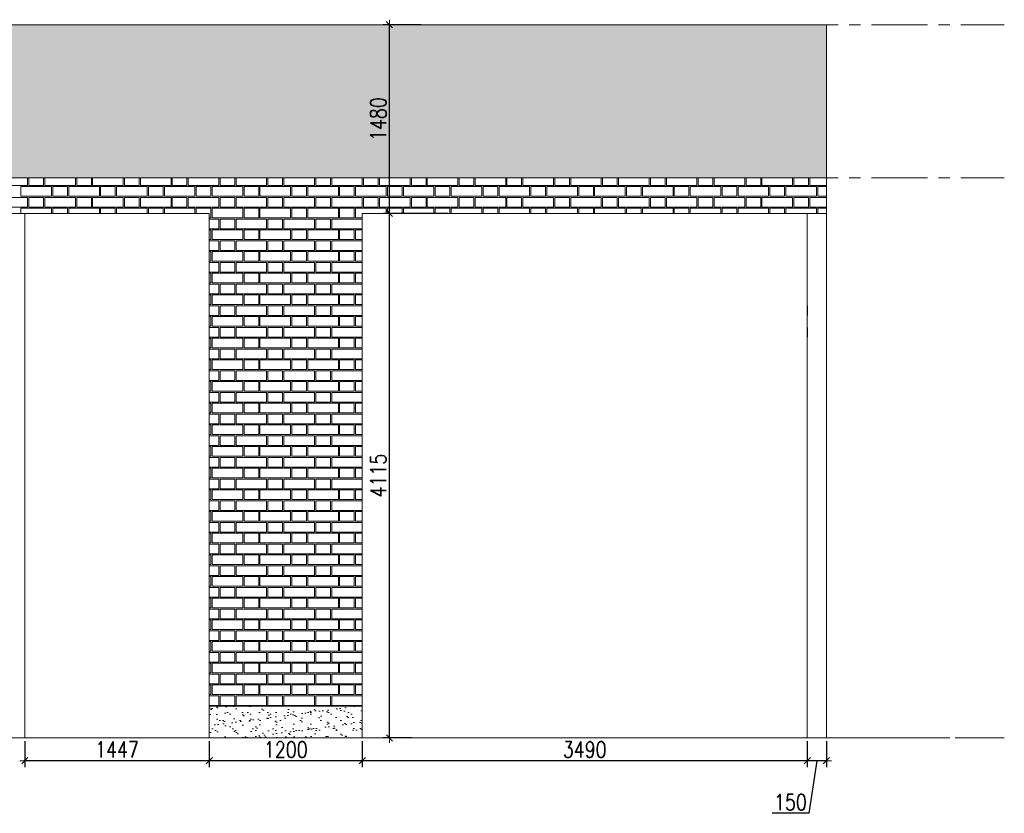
# Model space of a CAD drawing. Header units: millimetres. Extents: x 365044 to 878822, y -384447 to -241456.
# Tile 21 of 65: x 641967 to 649690, y -384447 to -378220. Entities that reach past the tile are written whole.
import ezdxf

# ---------------------------------------------------------------- set-up
doc = ezdxf.new("R2010")
doc.units = ezdxf.units.MM
doc.header["$PDMODE"] = 99
doc.linetypes.add('ACAD_ISO08W100', pattern=[36, 24, -3, 6, -3])
doc.linetypes.add('CENTER', pattern=[2, 1.25, -0.25, 0.25, -0.25])
doc.layers.get('Defpoints').update_dxf_attribs({"color": 250})
for name, color, linetype, lineweight in [('3A-HATCH', 252, 'Continuous', 0), ('4', 4, 'Continuous', 9), ('A-DIM', 7, 'Continuous', 13), ('A-LINE-00', 8, 'ACAD_ISO08W100', 5)]:
    doc.layers.add(name, color=color, linetype=linetype, lineweight=lineweight)
doc.layers.add('A-HATCH', color=9, linetype='Continuous', lineweight=0, true_color=0x808080)
doc.layers.add('CENTER', color=8, linetype='CENTER')
doc.styles.add('L1', font='simplex.shx', dxfattribs={"width": 0.8})
doc.dimstyles.new('copy 1 TO 50', dxfattribs={"dimscale": 50, "dimtxt": 2.5, "dimasz": 0.02, "dimexe": 1, "dimexo": 0.5, "dimgap": 0.5, "dimtad": 1, "dimdec": 0, "dimzin": 0, "dimdsep": 46, "dimtxsty": 'L1', "dimblk": '$0$$0$$1$new block', "dimcen": 0, "dimdle": 1, "dimclrd": 6, "dimclre": 6, "dimclrt": 7, "dimadec": 0, "dimazin": 0, "dimtfac": 2.5, "dimtdec": 0, "dimtix": 1, "dimtmove": 1, "dimatfit": 3, "dimldrblk": 'OPEN30', "dimfxl": 6, "dimtolj": 1, "dimtzin": 0, "dimarcsym": 0})

# ---------------------------------------------------------------- blocks, each defined once
blk = doc.blocks.new('$0$$0$$1$new block')
at = {"color": 3}
for p, q in [((40, 0), (-40, 0)), ((24.7, 24.7), (-24.7, -24.7)), ((0, 40), (0, -40))]:
    blk.add_line(p, q, dxfattribs=at)
blk = doc.blocks.new('*D417')
at = {"layer": 'A-DIM', "color": 6, "linetype": 'Continuous', "lineweight": -2, "transparency": 16777216}
for p, q in [((643454.6, -383880), (643454.6, -384084.4)), ((644654.6, -383880), (644654.6, -384084.4))]:
    blk.add_line(p, q, dxfattribs=at)
at = {"layer": 'A-DIM', "color": 6, "lineweight": -2, "transparency": 16777216}
blk.add_line((644653.6, -384034.4), (643455.6, -384034.4), dxfattribs=at)
at = {"layer": 'Defpoints', "color": 0, "transparency": 16777216}
for p in [(643454.6, -383855), (644654.6, -383855), (643454.6, -384034.4)]:
    blk.add_point(p, dxfattribs=at)
at = {"layer": 'A-DIM', "color": 6, "lineweight": -2, "transparency": 16777216, "rotation": 180}
blk.add_blockref('$0$$0$$1$new block', (643454.6, -384034.4), dxfattribs=at)
at = {"layer": 'A-DIM', "color": 6, "lineweight": -2, "transparency": 16777216}
blk.add_blockref('$0$$0$$1$new block', (644654.6, -384034.4), dxfattribs=at)
at = {"layer": 'A-DIM', "color": 7, "lineweight": -3, "transparency": 16777216, "insert": (644054.6, -383946.9), "char_height": 125, "attachment_point": 5, "style": 'L1'}
blk.add_mtext('\\A1;1200', dxfattribs=at)
blk = doc.blocks.new('_Open30')
at = {"color": 0, "linetype": 'ByBlock', "lineweight": -2}
for p, q in [((-1, 0.3), (0, 0)), ((0, 0), (-1, -0.3)), ((0, 0), (-1, 0))]:
    blk.add_line(p, q, dxfattribs=at)
blk = doc.blocks.new('*D426')
at = {"layer": 'A-DIM', "color": 6, "linetype": 'Continuous', "lineweight": -2, "transparency": 16777216}
for p, q in [((645115.8, -378260), (644817.8, -378260)), ((644961.5, -379740), (644817.8, -379740))]:
    blk.add_line(p, q, dxfattribs=at)
at = {"layer": 'A-DIM', "color": 6, "lineweight": -2, "transparency": 16777216}
blk.add_line((644867.8, -379739), (644867.8, -378261), dxfattribs=at)
at = {"layer": 'Defpoints', "color": 0, "transparency": 16777216}
for p in [(644867.8, -378260), (645140.8, -378260), (644986.5, -379740, 24726.7)]:
    blk.add_point(p, dxfattribs=at)
at = {"layer": 'A-DIM', "color": 6, "lineweight": -2, "transparency": 16777216}
for p, rotation in [((644867.8, -378260), 90), ((644867.8, -379740), 270)]:
    blk.add_blockref('$0$$0$$1$new block', p, dxfattribs=dict(at, rotation=rotation))
at = {"layer": 'A-DIM', "color": 7, "lineweight": -3, "transparency": 16777216, "insert": (644780.3, -379000), "char_height": 125, "attachment_point": 5, "rotation": 90, "style": 'L1'}
blk.add_mtext('\\A1;1480', dxfattribs=at)
blk = doc.blocks.new('*D427')
at = {"layer": 'A-DIM', "color": 6, "linetype": 'Continuous', "lineweight": -2, "transparency": 16777216}
for p, q in [((645325, -379740), (644818, -379740)), ((645043.7, -383855), (644818, -383855))]:
    blk.add_line(p, q, dxfattribs=at)
at = {"layer": 'A-DIM', "color": 6, "lineweight": -2, "transparency": 16777216}
blk.add_line((644868, -383854), (644868, -379741), dxfattribs=at)
at = {"layer": 'Defpoints', "color": 0, "transparency": 16777216}
for p in [(644868, -379740), (645350, -379740), (645068.7, -383855)]:
    blk.add_point(p, dxfattribs=at)
at = {"layer": 'A-DIM', "color": 6, "lineweight": -2, "transparency": 16777216}
for p, rotation in [((644868, -379740), 90), ((644868, -383855), 270)]:
    blk.add_blockref('$0$$0$$1$new block', p, dxfattribs=dict(at, rotation=rotation))
at = {"layer": 'A-DIM', "color": 7, "lineweight": -3, "transparency": 16777216, "insert": (644780.5, -381797.5), "char_height": 125, "attachment_point": 5, "rotation": 90, "style": 'L1'}
blk.add_mtext('\\A1;4115', dxfattribs=at)
blk = doc.blocks.new('*D434')
at = {"layer": 'A-DIM', "color": 6, "linetype": 'Continuous', "lineweight": -2, "transparency": 16777216}
for p, q in [((644654.6, -383880), (644654.6, -384084.4)), ((648144.6, -383880), (648144.6, -384084.4))]:
    blk.add_line(p, q, dxfattribs=at)
at = {"layer": 'A-DIM', "color": 6, "lineweight": -2, "transparency": 16777216}
blk.add_line((648143.6, -384034.4), (644655.6, -384034.4), dxfattribs=at)
at = {"layer": 'Defpoints', "color": 0, "transparency": 16777216}
for p in [(644654.6, -383855), (648144.6, -383855), (644654.6, -384034.4)]:
    blk.add_point(p, dxfattribs=at)
at = {"layer": 'A-DIM', "color": 6, "lineweight": -2, "transparency": 16777216, "rotation": 180}
blk.add_blockref('$0$$0$$1$new block', (644654.6, -384034.4), dxfattribs=at)
at = {"layer": 'A-DIM', "color": 6, "lineweight": -2, "transparency": 16777216}
blk.add_blockref('$0$$0$$1$new block', (648144.6, -384034.4), dxfattribs=at)
at = {"layer": 'A-DIM', "color": 7, "lineweight": -3, "transparency": 16777216, "insert": (646399.6, -383946.9), "char_height": 125, "attachment_point": 5, "style": 'L1'}
blk.add_mtext('\\A1;3490', dxfattribs=at)
blk = doc.blocks.new('*D435')
at = {"layer": 'A-DIM', "color": 6, "linetype": 'Continuous', "lineweight": -2, "transparency": 16777216}
for p, q in [((642007.6, -383880), (642007.6, -384084.4)), ((643454.6, -383880), (643454.6, -384084.4))]:
    blk.add_line(p, q, dxfattribs=at)
at = {"layer": 'A-DIM', "color": 6, "lineweight": -2, "transparency": 16777216}
blk.add_line((643453.6, -384034.4), (642008.6, -384034.4), dxfattribs=at)
at = {"layer": 'Defpoints', "color": 0, "transparency": 16777216}
for p in [(642007.6, -383855), (643454.6, -383855), (642007.6, -384034.4)]:
    blk.add_point(p, dxfattribs=at)
at = {"layer": 'A-DIM', "color": 6, "lineweight": -2, "transparency": 16777216, "rotation": 180}
blk.add_blockref('$0$$0$$1$new block', (642007.6, -384034.4), dxfattribs=at)
at = {"layer": 'A-DIM', "color": 6, "lineweight": -2, "transparency": 16777216}
blk.add_blockref('$0$$0$$1$new block', (643454.6, -384034.4), dxfattribs=at)
at = {"layer": 'A-DIM', "color": 7, "lineweight": -3, "transparency": 16777216, "insert": (642731.1, -383946.9), "char_height": 125, "attachment_point": 5, "style": 'L1'}
blk.add_mtext('\\A1;1447', dxfattribs=at)
blk = doc.blocks.new('*D436')
at = {"layer": 'A-DIM', "color": 6, "linetype": 'Continuous', "lineweight": -2, "transparency": 16777216}
for p, q in [((648144.6, -383880), (648144.6, -384084.4)), ((648294.6, -383880), (648294.6, -384084.4))]:
    blk.add_line(p, q, dxfattribs=at)
at = {"layer": 'A-DIM', "color": 6, "lineweight": -2, "transparency": 16777216}
for p, q in [((648293.6, -384034.4), (648145.6, -384034.4)), ((648219.6, -384034.4), (648156.9, -384446.9)), ((648156.9, -384446.9), (647868.8, -384446.9))]:
    blk.add_line(p, q, dxfattribs=at)
at = {"layer": 'Defpoints', "color": 0, "transparency": 16777216}
for p in [(648144.6, -383855), (648294.6, -383855), (648144.6, -384034.4)]:
    blk.add_point(p, dxfattribs=at)
at = {"layer": 'A-DIM', "color": 6, "lineweight": -2, "transparency": 16777216, "rotation": 180}
blk.add_blockref('$0$$0$$1$new block', (648144.6, -384034.4), dxfattribs=at)
at = {"layer": 'A-DIM', "color": 6, "lineweight": -2, "transparency": 16777216}
blk.add_blockref('$0$$0$$1$new block', (648294.6, -384034.4), dxfattribs=at)
at = {"layer": 'A-DIM', "color": 7, "lineweight": -3, "transparency": 16777216, "insert": (648012.9, -384359.4), "char_height": 125, "attachment_point": 5, "style": 'L1'}
blk.add_mtext('\\A1;150', dxfattribs=at)

msp = doc.modelspace()

# ---------------------------------------------------------------- hatches: boundary and pattern name
h = msp.add_hatch()
h.set_pattern_fill('GRASS', color=82, scale=5)
h.set_pattern_definition([(90, (-374965.555, 370325.62), (-89.802561, 89.802561), [23.8125, -155.792622]), (45, (-374965.56, 370325.62), (-89.802561, 89.802561), [23.8125, -103.1875]), (135, (-374965.56, 370325.62), (-89.802561, -89.802561), [23.8125, -103.1875])])
h.paths.add_polyline_path([(627796.6, -378260), (648294.6, -378260), (648294.6, -379460), (612579.6, -379460), (612579.6, -378860), (627796.6, -378860)])
at = {"layer": '3A-HATCH'}
h = msp.add_hatch(dxfattribs=at)
h.set_pattern_fill('AR-SAND', color=256, scale=2)
h.set_pattern_definition([(37.5, (113732.33, 538.58), (-3.200063, 97.882647), [0, -77.216, 0, -86.36, 0, -82.55]), (7.5, (113732.33, 538.58), (89.904657, 143.36502), [0, -41.656, 0, -69.596, 0, -26.67]), (327.5, (113669.85, 538.58), (158.198474, 0.287437), [0, -25.4, 0, -91.44, 0, -119.38]), (317.5, (113669.85, 538.58), (152.71129, 44.585865), [0, -12.7, 0, -59.944, 0, -68.58])])
h.paths.add_polyline_path([(643454.6, -383605), (644654.6, -383605), (644654.6, -383855), (643454.6, -383855)])

# ---------------------------------------------------------------- linework, layer by layer
at = {"layer": '4', "ltscale": 80}
for p, q in [((627796.6, -378260), (648294.6, -378260)), ((648294.6, -383855), (648294.6, -378260)), ((612579.6, -379460), (648294.6, -379460)), ((628996.6, -379740), (643454.6, -379740)), ((642007.6, -383855), (642007.6, -379740)), ((643454.6, -383855), (643454.6, -379740)), ((644654.6, -379740), (648294.6, -379740)), ((644654.6, -383855), (644654.6, -379740)), ((648144.6, -383855), (648144.6, -379740)), ((643454.6, -383600), (644654.6, -383600)), ((643454.6, -383605), (644654.6, -383605)), ((627796.6, -383855), (648294.6, -383855))]:
    msp.add_line(p, q, dxfattribs=at)
at = {"layer": 'A-HATCH'}
for points in [[(642029.6, -379460), (642029.6, -379520), (641789.6, -379520), (641789.6, -379460)], [(642154.6, -379460), (642154.6, -379520), (642039.6, -379520), (642039.6, -379460)], [(642404.6, -379460), (642404.6, -379520), (642164.6, -379520), (642164.6, -379460)], [(642529.6, -379460), (642529.6, -379520), (642414.6, -379520), (642414.6, -379460)], [(642779.6, -379460), (642779.6, -379520), (642539.6, -379520), (642539.6, -379460)], [(642904.6, -379460), (642904.6, -379520), (642789.6, -379520), (642789.6, -379460)], [(643154.6, -379460), (643154.6, -379520), (642914.6, -379520), (642914.6, -379460)], [(643279.6, -379460), (643279.6, -379520), (643164.6, -379520), (643164.6, -379460)], [(643529.6, -379460), (643529.6, -379520), (643289.6, -379520), (643289.6, -379460)], [(643654.6, -379460), (643654.6, -379520), (643539.6, -379520), (643539.6, -379460)], [(643904.6, -379460), (643904.6, -379520), (643664.6, -379520), (643664.6, -379460)], [(644029.6, -379460), (644029.6, -379520), (643914.6, -379520), (643914.6, -379460)], [(644279.6, -379460), (644279.6, -379520), (644039.6, -379520), (644039.6, -379460)], [(644404.6, -379460), (644404.6, -379520), (644289.6, -379520), (644289.6, -379460)], [(644654.6, -379460), (644654.6, -379520), (644414.6, -379520), (644414.6, -379460)], [(644779.6, -379460), (644779.6, -379520), (644664.6, -379520), (644664.6, -379460)], [(645029.6, -379460), (645029.6, -379520), (644789.6, -379520), (644789.6, -379460)], [(645154.6, -379460), (645154.6, -379520), (645039.6, -379520), (645039.6, -379460)], [(645404.6, -379460), (645404.6, -379520), (645164.6, -379520), (645164.6, -379460)], [(645529.6, -379460), (645529.6, -379520), (645414.6, -379520), (645414.6, -379460)], [(645779.6, -379460), (645779.6, -379520), (645539.6, -379520), (645539.6, -379460)], [(645904.6, -379460), (645904.6, -379520), (645789.6, -379520), (645789.6, -379460)], [(646154.6, -379460), (646154.6, -379520), (645914.6, -379520), (645914.6, -379460)], [(646279.6, -379460), (646279.6, -379520), (646164.6, -379520), (646164.6, -379460)], [(646529.6, -379460), (646529.6, -379520), (646289.6, -379520), (646289.6, -379460)], [(646654.6, -379460), (646654.6, -379520), (646539.6, -379520), (646539.6, -379460)], [(646904.6, -379460), (646904.6, -379520), (646664.6, -379520), (646664.6, -379460)], [(647029.6, -379460), (647029.6, -379520), (646914.6, -379520), (646914.6, -379460)], [(647279.6, -379460), (647279.6, -379520), (647039.6, -379520), (647039.6, -379460)], [(647404.6, -379460), (647404.6, -379520), (647289.6, -379520), (647289.6, -379460)], [(647654.6, -379460), (647654.6, -379520), (647414.6, -379520), (647414.6, -379460)], [(647779.6, -379460), (647779.6, -379520), (647664.6, -379520), (647664.6, -379460)], [(648029.6, -379460), (648029.6, -379520), (647789.6, -379520), (647789.6, -379460)], [(648154.6, -379460), (648154.6, -379520), (648039.6, -379520), (648039.6, -379460)], [(648294.6, -379520), (648164.6, -379520), (648164.6, -379460)], [(648294.6, -379605), (648227.1, -379605), (648227.1, -379530), (648294.6, -379530)], [(648294.6, -379690), (648164.6, -379690), (648164.6, -379615), (648294.6, -379615)], [(641977.1, -379740), (641977.1, -379700), (642217.1, -379700), (642217.1, -379740)], [(642227.1, -379740), (642227.1, -379700), (642342.1, -379700), (642342.1, -379740)], [(642352.1, -379740), (642352.1, -379700), (642592.1, -379700), (642592.1, -379740)], [(642602.1, -379740), (642602.1, -379700), (642717.1, -379700), (642717.1, -379740)], [(642727.1, -379740), (642727.1, -379700), (642967.1, -379700), (642967.1, -379740)], [(642977.1, -379740), (642977.1, -379700), (643092.1, -379700), (643092.1, -379740)], [(643102.1, -379740), (643102.1, -379700), (643342.1, -379700), (643342.1, -379740)], [(643352.1, -379740), (643352.1, -379700), (643467.1, -379700), (643467.1, -379775), (643454.6, -379775)], [(644654.6, -379775), (644602.1, -379775), (644602.1, -379700), (644842.1, -379700), (644842.1, -379740)], [(644852.1, -379740), (644852.1, -379700), (644967.1, -379700), (644967.1, -379740)], [(644977.1, -379740), (644977.1, -379700), (645217.1, -379700), (645217.1, -379740)], [(645227.1, -379740), (645227.1, -379700), (645342.1, -379700), (645342.1, -379740)], [(645352.1, -379740), (645352.1, -379700), (645592.1, -379700), (645592.1, -379740)], [(645602.1, -379740), (645602.1, -379700), (645717.1, -379700), (645717.1, -379740)], [(645727.1, -379740), (645727.1, -379700), (645967.1, -379700), (645967.1, -379740)], [(645977.1, -379740), (645977.1, -379700), (646092.1, -379700), (646092.1, -379740)], [(646102.1, -379740), (646102.1, -379700), (646342.1, -379700), (646342.1, -379740)], [(646352.1, -379740), (646352.1, -379700), (646467.1, -379700), (646467.1, -379740)], [(646477.1, -379740), (646477.1, -379700), (646717.1, -379700), (646717.1, -379740)], [(646727.1, -379740), (646727.1, -379700), (646842.1, -379700), (646842.1, -379740)], [(646852.1, -379740), (646852.1, -379700), (647092.1, -379700), (647092.1, -379740)], [(647102.1, -379740), (647102.1, -379700), (647217.1, -379700), (647217.1, -379740)], [(647227.1, -379740), (647227.1, -379700), (647467.1, -379700), (647467.1, -379740)], [(647477.1, -379740), (647477.1, -379700), (647592.1, -379700), (647592.1, -379740)], [(647602.1, -379740), (647602.1, -379700), (647842.1, -379700), (647842.1, -379740)], [(647852.1, -379740), (647852.1, -379700), (647967.1, -379700), (647967.1, -379740)], [(647977.1, -379740), (647977.1, -379700), (648217.1, -379700), (648217.1, -379740)], [(648227.1, -379740), (648227.1, -379700), (648294.6, -379700)], [(643454.6, -379785), (643529.6, -379785), (643529.6, -379860), (643454.6, -379860)], [(643454.6, -379870), (643467.1, -379870), (643467.1, -379945), (643454.6, -379945)], [(644654.6, -379945), (644602.1, -379945), (644602.1, -379870), (644654.6, -379870)], [(643454.6, -379955), (643529.6, -379955), (643529.6, -380030), (643454.6, -380030)], [(643454.6, -380040), (643467.1, -380040), (643467.1, -380115), (643454.6, -380115)], [(644654.6, -380115), (644602.1, -380115), (644602.1, -380040), (644654.6, -380040)], [(643454.6, -380125), (643529.6, -380125), (643529.6, -380200), (643454.6, -380200)], [(643454.6, -380210), (643467.1, -380210), (643467.1, -380285), (643454.6, -380285)], [(644654.6, -380285), (644602.1, -380285), (644602.1, -380210), (644654.6, -380210)], [(643454.6, -380295), (643529.6, -380295), (643529.6, -380370), (643454.6, -380370)], [(643454.6, -380380), (643467.1, -380380), (643467.1, -380455), (643454.6, -380455)], [(644654.6, -380455), (644602.1, -380455), (644602.1, -380380), (644654.6, -380380)], [(643454.6, -380465), (643529.6, -380465), (643529.6, -380540), (643454.6, -380540)], [(648144.6, -380465), (648145.5, -380465), (648145.5, -380540), (648144.6, -380540)], [(648144.6, -380465), (648145.5, -380465), (648145.5, -380540), (648144.6, -380540)], [(643454.6, -380550), (643467.1, -380550), (643467.1, -380625), (643454.6, -380625)], [(644654.6, -380625), (644602.1, -380625), (644602.1, -380550), (644654.6, -380550)], [(643454.6, -380635), (643529.6, -380635), (643529.6, -380710), (643454.6, -380710)], [(648144.6, -380635), (648145.5, -380635), (648145.5, -380710), (648144.6, -380710)], [(643454.6, -380720), (643467.1, -380720), (643467.1, -380795), (643454.6, -380795)], [(644654.6, -380795), (644602.1, -380795), (644602.1, -380720), (644654.6, -380720)], [(643454.6, -380805), (643529.6, -380805), (643529.6, -380880), (643454.6, -380880)], [(643454.6, -380890), (643467.1, -380890), (643467.1, -380965), (643454.6, -380965)], [(644654.6, -380965), (644602.1, -380965), (644602.1, -380890), (644654.6, -380890)], [(643454.6, -380975), (643529.6, -380975), (643529.6, -381050), (643454.6, -381050)], [(643454.6, -381060), (643467.1, -381060), (643467.1, -381135), (643454.6, -381135)], [(644654.6, -381135), (644602.1, -381135), (644602.1, -381060), (644654.6, -381060)], [(643454.6, -381145), (643529.6, -381145), (643529.6, -381220), (643454.6, -381220)], [(643454.6, -381230), (643467.1, -381230), (643467.1, -381305), (643454.6, -381305)], [(644654.6, -381305), (644602.1, -381305), (644602.1, -381230), (644654.6, -381230)], [(643454.6, -381315), (643529.6, -381315), (643529.6, -381390), (643454.6, -381390)], [(643454.6, -381400), (643467.1, -381400), (643467.1, -381475), (643454.6, -381475)], [(644654.6, -381475), (644602.1, -381475), (644602.1, -381400), (644654.6, -381400)], [(643454.6, -381485), (643529.6, -381485), (643529.6, -381560), (643454.6, -381560)], [(643454.6, -381570), (643467.1, -381570), (643467.1, -381645), (643454.6, -381645)], [(644654.6, -381645), (644602.1, -381645), (644602.1, -381570), (644654.6, -381570)], [(643454.6, -381655), (643529.6, -381655), (643529.6, -381730), (643454.6, -381730)], [(643454.6, -381740), (643467.1, -381740), (643467.1, -381815), (643454.6, -381815)], [(644654.6, -381815), (644602.1, -381815), (644602.1, -381740), (644654.6, -381740)], [(643454.6, -381825), (643529.6, -381825), (643529.6, -381900), (643454.6, -381900)], [(643454.6, -381910), (643467.1, -381910), (643467.1, -381985), (643454.6, -381985)], [(644654.6, -381985), (644602.1, -381985), (644602.1, -381910), (644654.6, -381910)], [(643454.6, -381995), (643529.6, -381995), (643529.6, -382070), (643454.6, -382070)], [(643454.6, -382080), (643467.1, -382080), (643467.1, -382155), (643454.6, -382155)], [(644654.6, -382155), (644602.1, -382155), (644602.1, -382080), (644654.6, -382080)], [(643454.6, -382165), (643529.6, -382165), (643529.6, -382240), (643454.6, -382240)], [(643454.6, -382250), (643467.1, -382250), (643467.1, -382325), (643454.6, -382325)], [(644654.6, -382325), (644602.1, -382325), (644602.1, -382250), (644654.6, -382250)], [(643454.6, -382335), (643529.6, -382335), (643529.6, -382410), (643454.6, -382410)], [(643454.6, -382420), (643467.1, -382420), (643467.1, -382495), (643454.6, -382495)], [(644654.6, -382495), (644602.1, -382495), (644602.1, -382420), (644654.6, -382420)], [(643454.6, -382505), (643529.6, -382505), (643529.6, -382580), (643454.6, -382580)], [(643454.6, -382590), (643467.1, -382590), (643467.1, -382665), (643454.6, -382665)], [(644654.6, -382665), (644602.1, -382665), (644602.1, -382590), (644654.6, -382590)], [(643454.6, -382675), (643529.6, -382675), (643529.6, -382750), (643454.6, -382750)], [(643454.6, -382760), (643467.1, -382760), (643467.1, -382835), (643454.6, -382835)], [(644654.6, -382835), (644602.1, -382835), (644602.1, -382760), (644654.6, -382760)], [(643454.6, -382845), (643529.6, -382845), (643529.6, -382920), (643454.6, -382920)], [(643454.6, -382930), (643467.1, -382930), (643467.1, -383005), (643454.6, -383005)], [(644654.6, -383005), (644602.1, -383005), (644602.1, -382930), (644654.6, -382930)], [(643454.6, -383015), (643529.6, -383015), (643529.6, -383090), (643454.6, -383090)], [(643454.6, -383100), (643467.1, -383100), (643467.1, -383175), (643454.6, -383175)], [(644654.6, -383175), (644602.1, -383175), (644602.1, -383100), (644654.6, -383100)], [(643454.6, -383185), (643529.6, -383185), (643529.6, -383260), (643454.6, -383260)], [(643454.6, -383270), (643467.1, -383270), (643467.1, -383345), (643454.6, -383345)], [(644654.6, -383345), (644602.1, -383345), (644602.1, -383270), (644654.6, -383270)], [(643454.6, -383355), (643529.6, -383355), (643529.6, -383430), (643454.6, -383430)], [(643454.6, -383440), (643467.1, -383440), (643467.1, -383515), (643454.6, -383515)], [(644654.6, -383515), (644602.1, -383515), (644602.1, -383440), (644654.6, -383440)], [(643454.6, -383525), (643529.6, -383525), (643529.6, -383600), (643454.6, -383600)]]:
    msp.add_lwpolyline(points, dxfattribs=at)
for points in [[(641977.1, -379530), (642217.1, -379530), (642217.1, -379605), (641977.1, -379605)], [(642227.1, -379530), (642342.1, -379530), (642342.1, -379605), (642227.1, -379605)], [(642352.1, -379530), (642592.1, -379530), (642592.1, -379605), (642352.1, -379605)], [(642602.1, -379530), (642717.1, -379530), (642717.1, -379605), (642602.1, -379605)], [(642727.1, -379530), (642967.1, -379530), (642967.1, -379605), (642727.1, -379605)], [(642977.1, -379530), (643092.1, -379530), (643092.1, -379605), (642977.1, -379605)], [(643102.1, -379530), (643342.1, -379530), (643342.1, -379605), (643102.1, -379605)], [(643352.1, -379530), (643467.1, -379530), (643467.1, -379605), (643352.1, -379605)], [(643477.1, -379530), (643717.1, -379530), (643717.1, -379605), (643477.1, -379605)], [(643727.1, -379530), (643842.1, -379530), (643842.1, -379605), (643727.1, -379605)], [(643852.1, -379530), (644092.1, -379530), (644092.1, -379605), (643852.1, -379605)], [(644102.1, -379530), (644217.1, -379530), (644217.1, -379605), (644102.1, -379605)], [(644227.1, -379530), (644467.1, -379530), (644467.1, -379605), (644227.1, -379605)], [(644477.1, -379530), (644592.1, -379530), (644592.1, -379605), (644477.1, -379605)], [(644602.1, -379530), (644842.1, -379530), (644842.1, -379605), (644602.1, -379605)], [(644852.1, -379530), (644967.1, -379530), (644967.1, -379605), (644852.1, -379605)], [(644977.1, -379530), (645217.1, -379530), (645217.1, -379605), (644977.1, -379605)], [(645227.1, -379530), (645342.1, -379530), (645342.1, -379605), (645227.1, -379605)], [(645352.1, -379530), (645592.1, -379530), (645592.1, -379605), (645352.1, -379605)], [(645602.1, -379530), (645717.1, -379530), (645717.1, -379605), (645602.1, -379605)], [(645727.1, -379530), (645967.1, -379530), (645967.1, -379605), (645727.1, -379605)], [(645977.1, -379530), (646092.1, -379530), (646092.1, -379605), (645977.1, -379605)], [(646102.1, -379530), (646342.1, -379530), (646342.1, -379605), (646102.1, -379605)], [(646352.1, -379530), (646467.1, -379530), (646467.1, -379605), (646352.1, -379605)], [(646477.1, -379530), (646717.1, -379530), (646717.1, -379605), (646477.1, -379605)], [(646727.1, -379530), (646842.1, -379530), (646842.1, -379605), (646727.1, -379605)], [(646852.1, -379530), (647092.1, -379530), (647092.1, -379605), (646852.1, -379605)], [(647102.1, -379530), (647217.1, -379530), (647217.1, -379605), (647102.1, -379605)], [(647227.1, -379530), (647467.1, -379530), (647467.1, -379605), (647227.1, -379605)], [(647477.1, -379530), (647592.1, -379530), (647592.1, -379605), (647477.1, -379605)], [(647602.1, -379530), (647842.1, -379530), (647842.1, -379605), (647602.1, -379605)], [(647852.1, -379530), (647967.1, -379530), (647967.1, -379605), (647852.1, -379605)], [(647977.1, -379530), (648217.1, -379530), (648217.1, -379605), (647977.1, -379605)], [(641789.6, -379615), (642029.6, -379615), (642029.6, -379690), (641789.6, -379690)], [(642039.6, -379615), (642154.6, -379615), (642154.6, -379690), (642039.6, -379690)], [(642164.6, -379615), (642404.6, -379615), (642404.6, -379690), (642164.6, -379690)], [(642414.6, -379615), (642529.6, -379615), (642529.6, -379690), (642414.6, -379690)], [(642539.6, -379615), (642779.6, -379615), (642779.6, -379690), (642539.6, -379690)], [(642789.6, -379615), (642904.6, -379615), (642904.6, -379690), (642789.6, -379690)], [(642914.6, -379615), (643154.6, -379615), (643154.6, -379690), (642914.6, -379690)], [(643164.6, -379615), (643279.6, -379615), (643279.6, -379690), (643164.6, -379690)], [(643289.6, -379615), (643529.6, -379615), (643529.6, -379690), (643289.6, -379690)], [(643539.6, -379615), (643654.6, -379615), (643654.6, -379690), (643539.6, -379690)], [(643664.6, -379615), (643904.6, -379615), (643904.6, -379690), (643664.6, -379690)], [(643914.6, -379615), (644029.6, -379615), (644029.6, -379690), (643914.6, -379690)], [(644039.6, -379615), (644279.6, -379615), (644279.6, -379690), (644039.6, -379690)], [(644289.6, -379615), (644404.6, -379615), (644404.6, -379690), (644289.6, -379690)], [(644414.6, -379615), (644654.6, -379615), (644654.6, -379690), (644414.6, -379690)], [(644664.6, -379615), (644779.6, -379615), (644779.6, -379690), (644664.6, -379690)], [(644789.6, -379615), (645029.6, -379615), (645029.6, -379690), (644789.6, -379690)], [(645039.6, -379615), (645154.6, -379615), (645154.6, -379690), (645039.6, -379690)], [(645164.6, -379615), (645404.6, -379615), (645404.6, -379690), (645164.6, -379690)], [(645414.6, -379615), (645529.6, -379615), (645529.6, -379690), (645414.6, -379690)], [(645539.6, -379615), (645779.6, -379615), (645779.6, -379690), (645539.6, -379690)], [(645789.6, -379615), (645904.6, -379615), (645904.6, -379690), (645789.6, -379690)], [(645914.6, -379615), (646154.6, -379615), (646154.6, -379690), (645914.6, -379690)], [(646164.6, -379615), (646279.6, -379615), (646279.6, -379690), (646164.6, -379690)], [(646289.6, -379615), (646529.6, -379615), (646529.6, -379690), (646289.6, -379690)], [(646539.6, -379615), (646654.6, -379615), (646654.6, -379690), (646539.6, -379690)], [(646664.6, -379615), (646904.6, -379615), (646904.6, -379690), (646664.6, -379690)], [(646914.6, -379615), (647029.6, -379615), (647029.6, -379690), (646914.6, -379690)], [(647039.6, -379615), (647279.6, -379615), (647279.6, -379690), (647039.6, -379690)], [(647289.6, -379615), (647404.6, -379615), (647404.6, -379690), (647289.6, -379690)], [(647414.6, -379615), (647654.6, -379615), (647654.6, -379690), (647414.6, -379690)], [(647664.6, -379615), (647779.6, -379615), (647779.6, -379690), (647664.6, -379690)], [(647789.6, -379615), (648029.6, -379615), (648029.6, -379690), (647789.6, -379690)], [(648039.6, -379615), (648154.6, -379615), (648154.6, -379690), (648039.6, -379690)], [(643477.1, -379700), (643717.1, -379700), (643717.1, -379775), (643477.1, -379775)], [(643727.1, -379700), (643842.1, -379700), (643842.1, -379775), (643727.1, -379775)], [(643852.1, -379700), (644092.1, -379700), (644092.1, -379775), (643852.1, -379775)], [(644102.1, -379700), (644217.1, -379700), (644217.1, -379775), (644102.1, -379775)], [(644227.1, -379700), (644467.1, -379700), (644467.1, -379775), (644227.1, -379775)], [(644477.1, -379700), (644592.1, -379700), (644592.1, -379775), (644477.1, -379775)], [(643539.6, -379785), (643654.6, -379785), (643654.6, -379860), (643539.6, -379860)], [(643664.6, -379785), (643904.6, -379785), (643904.6, -379860), (643664.6, -379860)], [(643914.6, -379785), (644029.6, -379785), (644029.6, -379860), (643914.6, -379860)], [(644039.6, -379785), (644279.6, -379785), (644279.6, -379860), (644039.6, -379860)], [(644289.6, -379785), (644404.6, -379785), (644404.6, -379860), (644289.6, -379860)], [(644414.6, -379785), (644654.6, -379785), (644654.6, -379860), (644414.6, -379860)], [(643477.1, -379870), (643717.1, -379870), (643717.1, -379945), (643477.1, -379945)], [(643727.1, -379870), (643842.1, -379870), (643842.1, -379945), (643727.1, -379945)], [(643852.1, -379870), (644092.1, -379870), (644092.1, -379945), (643852.1, -379945)], [(644102.1, -379870), (644217.1, -379870), (644217.1, -379945), (644102.1, -379945)], [(644227.1, -379870), (644467.1, -379870), (644467.1, -379945), (644227.1, -379945)], [(644477.1, -379870), (644592.1, -379870), (644592.1, -379945), (644477.1, -379945)], [(643539.6, -379955), (643654.6, -379955), (643654.6, -380030), (643539.6, -380030)], [(643664.6, -379955), (643904.6, -379955), (643904.6, -380030), (643664.6, -380030)], [(643914.6, -379955), (644029.6, -379955), (644029.6, -380030), (643914.6, -380030)], [(644039.6, -379955), (644279.6, -379955), (644279.6, -380030), (644039.6, -380030)], [(644289.6, -379955), (644404.6, -379955), (644404.6, -380030), (644289.6, -380030)], [(644414.6, -379955), (644654.6, -379955), (644654.6, -380030), (644414.6, -380030)], [(643477.1, -380040), (643717.1, -380040), (643717.1, -380115), (643477.1, -380115)], [(643727.1, -380040), (643842.1, -380040), (643842.1, -380115), (643727.1, -380115)], [(643852.1, -380040), (644092.1, -380040), (644092.1, -380115), (643852.1, -380115)], [(644102.1, -380040), (644217.1, -380040), (644217.1, -380115), (644102.1, -380115)], [(644227.1, -380040), (644467.1, -380040), (644467.1, -380115), (644227.1, -380115)], [(644477.1, -380040), (644592.1, -380040), (644592.1, -380115), (644477.1, -380115)], [(643539.6, -380125), (643654.6, -380125), (643654.6, -380200), (643539.6, -380200)], [(643664.6, -380125), (643904.6, -380125), (643904.6, -380200), (643664.6, -380200)], [(643914.6, -380125), (644029.6, -380125), (644029.6, -380200), (643914.6, -380200)], [(644039.6, -380125), (644279.6, -380125), (644279.6, -380200), (644039.6, -380200)], [(644289.6, -380125), (644404.6, -380125), (644404.6, -380200), (644289.6, -380200)], [(644414.6, -380125), (644654.6, -380125), (644654.6, -380200), (644414.6, -380200)], [(643477.1, -380210), (643717.1, -380210), (643717.1, -380285), (643477.1, -380285)], [(643727.1, -380210), (643842.1, -380210), (643842.1, -380285), (643727.1, -380285)], [(643852.1, -380210), (644092.1, -380210), (644092.1, -380285), (643852.1, -380285)], [(644102.1, -380210), (644217.1, -380210), (644217.1, -380285), (644102.1, -380285)], [(644227.1, -380210), (644467.1, -380210), (644467.1, -380285), (644227.1, -380285)], [(644477.1, -380210), (644592.1, -380210), (644592.1, -380285), (644477.1, -380285)], [(643539.6, -380295), (643654.6, -380295), (643654.6, -380370), (643539.6, -380370)], [(643664.6, -380295), (643904.6, -380295), (643904.6, -380370), (643664.6, -380370)], [(643914.6, -380295), (644029.6, -380295), (644029.6, -380370), (643914.6, -380370)], [(644039.6, -380295), (644279.6, -380295), (644279.6, -380370), (644039.6, -380370)], [(644289.6, -380295), (644404.6, -380295), (644404.6, -380370), (644289.6, -380370)], [(644414.6, -380295), (644654.6, -380295), (644654.6, -380370), (644414.6, -380370)], [(643477.1, -380380), (643717.1, -380380), (643717.1, -380455), (643477.1, -380455)], [(643727.1, -380380), (643842.1, -380380), (643842.1, -380455), (643727.1, -380455)], [(643852.1, -380380), (644092.1, -380380), (644092.1, -380455), (643852.1, -380455)], [(644102.1, -380380), (644217.1, -380380), (644217.1, -380455), (644102.1, -380455)], [(644227.1, -380380), (644467.1, -380380), (644467.1, -380455), (644227.1, -380455)], [(644477.1, -380380), (644592.1, -380380), (644592.1, -380455), (644477.1, -380455)], [(643539.6, -380465), (643654.6, -380465), (643654.6, -380540), (643539.6, -380540)], [(643664.6, -380465), (643904.6, -380465), (643904.6, -380540), (643664.6, -380540)], [(643914.6, -380465), (644029.6, -380465), (644029.6, -380540), (643914.6, -380540)], [(644039.6, -380465), (644279.6, -380465), (644279.6, -380540), (644039.6, -380540)], [(644289.6, -380465), (644404.6, -380465), (644404.6, -380540), (644289.6, -380540)], [(644414.6, -380465), (644654.6, -380465), (644654.6, -380540), (644414.6, -380540)], [(643477.1, -380550), (643717.1, -380550), (643717.1, -380625), (643477.1, -380625)], [(643727.1, -380550), (643842.1, -380550), (643842.1, -380625), (643727.1, -380625)], [(643852.1, -380550), (644092.1, -380550), (644092.1, -380625), (643852.1, -380625)], [(644102.1, -380550), (644217.1, -380550), (644217.1, -380625), (644102.1, -380625)], [(644227.1, -380550), (644467.1, -380550), (644467.1, -380625), (644227.1, -380625)], [(644477.1, -380550), (644592.1, -380550), (644592.1, -380625), (644477.1, -380625)], [(643539.6, -380635), (643654.6, -380635), (643654.6, -380710), (643539.6, -380710)], [(643664.6, -380635), (643904.6, -380635), (643904.6, -380710), (643664.6, -380710)], [(643914.6, -380635), (644029.6, -380635), (644029.6, -380710), (643914.6, -380710)], [(644039.6, -380635), (644279.6, -380635), (644279.6, -380710), (644039.6, -380710)], [(644289.6, -380635), (644404.6, -380635), (644404.6, -380710), (644289.6, -380710)], [(644414.6, -380635), (644654.6, -380635), (644654.6, -380710), (644414.6, -380710)], [(643477.1, -380720), (643717.1, -380720), (643717.1, -380795), (643477.1, -380795)], [(643727.1, -380720), (643842.1, -380720), (643842.1, -380795), (643727.1, -380795)], [(643852.1, -380720), (644092.1, -380720), (644092.1, -380795), (643852.1, -380795)], [(644102.1, -380720), (644217.1, -380720), (644217.1, -380795), (644102.1, -380795)], [(644227.1, -380720), (644467.1, -380720), (644467.1, -380795), (644227.1, -380795)], [(644477.1, -380720), (644592.1, -380720), (644592.1, -380795), (644477.1, -380795)], [(643539.6, -380805), (643654.6, -380805), (643654.6, -380880), (643539.6, -380880)], [(643664.6, -380805), (643904.6, -380805), (643904.6, -380880), (643664.6, -380880)], [(643914.6, -380805), (644029.6, -380805), (644029.6, -380880), (643914.6, -380880)], [(644039.6, -380805), (644279.6, -380805), (644279.6, -380880), (644039.6, -380880)], [(644289.6, -380805), (644404.6, -380805), (644404.6, -380880), (644289.6, -380880)], [(644414.6, -380805), (644654.6, -380805), (644654.6, -380880), (644414.6, -380880)], [(643477.1, -380890), (643717.1, -380890), (643717.1, -380965), (643477.1, -380965)], [(643727.1, -380890), (643842.1, -380890), (643842.1, -380965), (643727.1, -380965)], [(643852.1, -380890), (644092.1, -380890), (644092.1, -380965), (643852.1, -380965)], [(644102.1, -380890), (644217.1, -380890), (644217.1, -380965), (644102.1, -380965)], [(644227.1, -380890), (644467.1, -380890), (644467.1, -380965), (644227.1, -380965)], [(644477.1, -380890), (644592.1, -380890), (644592.1, -380965), (644477.1, -380965)], [(643539.6, -380975), (643654.6, -380975), (643654.6, -381050), (643539.6, -381050)], [(643664.6, -380975), (643904.6, -380975), (643904.6, -381050), (643664.6, -381050)], [(643914.6, -380975), (644029.6, -380975), (644029.6, -381050), (643914.6, -381050)], [(644039.6, -380975), (644279.6, -380975), (644279.6, -381050), (644039.6, -381050)], [(644289.6, -380975), (644404.6, -380975), (644404.6, -381050), (644289.6, -381050)], [(644414.6, -380975), (644654.6, -380975), (644654.6, -381050), (644414.6, -381050)], [(643477.1, -381060), (643717.1, -381060), (643717.1, -381135), (643477.1, -381135)], [(643727.1, -381060), (643842.1, -381060), (643842.1, -381135), (643727.1, -381135)], [(643852.1, -381060), (644092.1, -381060), (644092.1, -381135), (643852.1, -381135)], [(644102.1, -381060), (644217.1, -381060), (644217.1, -381135), (644102.1, -381135)], [(644227.1, -381060), (644467.1, -381060), (644467.1, -381135), (644227.1, -381135)], [(644477.1, -381060), (644592.1, -381060), (644592.1, -381135), (644477.1, -381135)], [(643539.6, -381145), (643654.6, -381145), (643654.6, -381220), (643539.6, -381220)], [(643664.6, -381145), (643904.6, -381145), (643904.6, -381220), (643664.6, -381220)], [(643914.6, -381145), (644029.6, -381145), (644029.6, -381220), (643914.6, -381220)], [(644039.6, -381145), (644279.6, -381145), (644279.6, -381220), (644039.6, -381220)], [(644289.6, -381145), (644404.6, -381145), (644404.6, -381220), (644289.6, -381220)], [(644414.6, -381145), (644654.6, -381145), (644654.6, -381220), (644414.6, -381220)], [(643477.1, -381230), (643717.1, -381230), (643717.1, -381305), (643477.1, -381305)], [(643727.1, -381230), (643842.1, -381230), (643842.1, -381305), (643727.1, -381305)], [(643852.1, -381230), (644092.1, -381230), (644092.1, -381305), (643852.1, -381305)], [(644102.1, -381230), (644217.1, -381230), (644217.1, -381305), (644102.1, -381305)], [(644227.1, -381230), (644467.1, -381230), (644467.1, -381305), (644227.1, -381305)], [(644477.1, -381230), (644592.1, -381230), (644592.1, -381305), (644477.1, -381305)], [(643539.6, -381315), (643654.6, -381315), (643654.6, -381390), (643539.6, -381390)], [(643664.6, -381315), (643904.6, -381315), (643904.6, -381390), (643664.6, -381390)], [(643914.6, -381315), (644029.6, -381315), (644029.6, -381390), (643914.6, -381390)], [(644039.6, -381315), (644279.6, -381315), (644279.6, -381390), (644039.6, -381390)], [(644289.6, -381315), (644404.6, -381315), (644404.6, -381390), (644289.6, -381390)], [(644414.6, -381315), (644654.6, -381315), (644654.6, -381390), (644414.6, -381390)], [(643477.1, -381400), (643717.1, -381400), (643717.1, -381475), (643477.1, -381475)], [(643727.1, -381400), (643842.1, -381400), (643842.1, -381475), (643727.1, -381475)], [(643852.1, -381400), (644092.1, -381400), (644092.1, -381475), (643852.1, -381475)], [(644102.1, -381400), (644217.1, -381400), (644217.1, -381475), (644102.1, -381475)], [(644227.1, -381400), (644467.1, -381400), (644467.1, -381475), (644227.1, -381475)], [(644477.1, -381400), (644592.1, -381400), (644592.1, -381475), (644477.1, -381475)], [(643539.6, -381485), (643654.6, -381485), (643654.6, -381560), (643539.6, -381560)], [(643664.6, -381485), (643904.6, -381485), (643904.6, -381560), (643664.6, -381560)], [(643914.6, -381485), (644029.6, -381485), (644029.6, -381560), (643914.6, -381560)], [(644039.6, -381485), (644279.6, -381485), (644279.6, -381560), (644039.6, -381560)], [(644289.6, -381485), (644404.6, -381485), (644404.6, -381560), (644289.6, -381560)], [(644414.6, -381485), (644654.6, -381485), (644654.6, -381560), (644414.6, -381560)], [(643477.1, -381570), (643717.1, -381570), (643717.1, -381645), (643477.1, -381645)], [(643727.1, -381570), (643842.1, -381570), (643842.1, -381645), (643727.1, -381645)], [(643852.1, -381570), (644092.1, -381570), (644092.1, -381645), (643852.1, -381645)], [(644102.1, -381570), (644217.1, -381570), (644217.1, -381645), (644102.1, -381645)], [(644227.1, -381570), (644467.1, -381570), (644467.1, -381645), (644227.1, -381645)], [(644477.1, -381570), (644592.1, -381570), (644592.1, -381645), (644477.1, -381645)], [(643539.6, -381655), (643654.6, -381655), (643654.6, -381730), (643539.6, -381730)], [(643664.6, -381655), (643904.6, -381655), (643904.6, -381730), (643664.6, -381730)], [(643914.6, -381655), (644029.6, -381655), (644029.6, -381730), (643914.6, -381730)], [(644039.6, -381655), (644279.6, -381655), (644279.6, -381730), (644039.6, -381730)], [(644289.6, -381655), (644404.6, -381655), (644404.6, -381730), (644289.6, -381730)], [(644414.6, -381655), (644654.6, -381655), (644654.6, -381730), (644414.6, -381730)], [(643477.1, -381740), (643717.1, -381740), (643717.1, -381815), (643477.1, -381815)], [(643727.1, -381740), (643842.1, -381740), (643842.1, -381815), (643727.1, -381815)], [(643852.1, -381740), (644092.1, -381740), (644092.1, -381815), (643852.1, -381815)], [(644102.1, -381740), (644217.1, -381740), (644217.1, -381815), (644102.1, -381815)], [(644227.1, -381740), (644467.1, -381740), (644467.1, -381815), (644227.1, -381815)], [(644477.1, -381740), (644592.1, -381740), (644592.1, -381815), (644477.1, -381815)], [(643539.6, -381825), (643654.6, -381825), (643654.6, -381900), (643539.6, -381900)], [(643664.6, -381825), (643904.6, -381825), (643904.6, -381900), (643664.6, -381900)], [(643914.6, -381825), (644029.6, -381825), (644029.6, -381900), (643914.6, -381900)], [(644039.6, -381825), (644279.6, -381825), (644279.6, -381900), (644039.6, -381900)], [(644289.6, -381825), (644404.6, -381825), (644404.6, -381900), (644289.6, -381900)], [(644414.6, -381825), (644654.6, -381825), (644654.6, -381900), (644414.6, -381900)], [(643477.1, -381910), (643717.1, -381910), (643717.1, -381985), (643477.1, -381985)], [(643727.1, -381910), (643842.1, -381910), (643842.1, -381985), (643727.1, -381985)], [(643852.1, -381910), (644092.1, -381910), (644092.1, -381985), (643852.1, -381985)], [(644102.1, -381910), (644217.1, -381910), (644217.1, -381985), (644102.1, -381985)], [(644227.1, -381910), (644467.1, -381910), (644467.1, -381985), (644227.1, -381985)], [(644477.1, -381910), (644592.1, -381910), (644592.1, -381985), (644477.1, -381985)], [(643539.6, -381995), (643654.6, -381995), (643654.6, -382070), (643539.6, -382070)], [(643664.6, -381995), (643904.6, -381995), (643904.6, -382070), (643664.6, -382070)], [(643914.6, -381995), (644029.6, -381995), (644029.6, -382070), (643914.6, -382070)], [(644039.6, -381995), (644279.6, -381995), (644279.6, -382070), (644039.6, -382070)], [(644289.6, -381995), (644404.6, -381995), (644404.6, -382070), (644289.6, -382070)], [(644414.6, -381995), (644654.6, -381995), (644654.6, -382070), (644414.6, -382070)], [(643477.1, -382080), (643717.1, -382080), (643717.1, -382155), (643477.1, -382155)], [(643727.1, -382080), (643842.1, -382080), (643842.1, -382155), (643727.1, -382155)], [(643852.1, -382080), (644092.1, -382080), (644092.1, -382155), (643852.1, -382155)], [(644102.1, -382080), (644217.1, -382080), (644217.1, -382155), (644102.1, -382155)], [(644227.1, -382080), (644467.1, -382080), (644467.1, -382155), (644227.1, -382155)], [(644477.1, -382080), (644592.1, -382080), (644592.1, -382155), (644477.1, -382155)], [(643539.6, -382165), (643654.6, -382165), (643654.6, -382240), (643539.6, -382240)], [(643664.6, -382165), (643904.6, -382165), (643904.6, -382240), (643664.6, -382240)], [(643914.6, -382165), (644029.6, -382165), (644029.6, -382240), (643914.6, -382240)], [(644039.6, -382165), (644279.6, -382165), (644279.6, -382240), (644039.6, -382240)], [(644289.6, -382165), (644404.6, -382165), (644404.6, -382240), (644289.6, -382240)], [(644414.6, -382165), (644654.6, -382165), (644654.6, -382240), (644414.6, -382240)], [(643477.1, -382250), (643717.1, -382250), (643717.1, -382325), (643477.1, -382325)], [(643727.1, -382250), (643842.1, -382250), (643842.1, -382325), (643727.1, -382325)], [(643852.1, -382250), (644092.1, -382250), (644092.1, -382325), (643852.1, -382325)], [(644102.1, -382250), (644217.1, -382250), (644217.1, -382325), (644102.1, -382325)], [(644227.1, -382250), (644467.1, -382250), (644467.1, -382325), (644227.1, -382325)], [(644477.1, -382250), (644592.1, -382250), (644592.1, -382325), (644477.1, -382325)], [(643539.6, -382335), (643654.6, -382335), (643654.6, -382410), (643539.6, -382410)], [(643664.6, -382335), (643904.6, -382335), (643904.6, -382410), (643664.6, -382410)], [(643914.6, -382335), (644029.6, -382335), (644029.6, -382410), (643914.6, -382410)], [(644039.6, -382335), (644279.6, -382335), (644279.6, -382410), (644039.6, -382410)], [(644289.6, -382335), (644404.6, -382335), (644404.6, -382410), (644289.6, -382410)], [(644414.6, -382335), (644654.6, -382335), (644654.6, -382410), (644414.6, -382410)], [(643477.1, -382420), (643717.1, -382420), (643717.1, -382495), (643477.1, -382495)], [(643727.1, -382420), (643842.1, -382420), (643842.1, -382495), (643727.1, -382495)], [(643852.1, -382420), (644092.1, -382420), (644092.1, -382495), (643852.1, -382495)], [(644102.1, -382420), (644217.1, -382420), (644217.1, -382495), (644102.1, -382495)], [(644227.1, -382420), (644467.1, -382420), (644467.1, -382495), (644227.1, -382495)], [(644477.1, -382420), (644592.1, -382420), (644592.1, -382495), (644477.1, -382495)], [(643539.6, -382505), (643654.6, -382505), (643654.6, -382580), (643539.6, -382580)], [(643664.6, -382505), (643904.6, -382505), (643904.6, -382580), (643664.6, -382580)], [(643914.6, -382505), (644029.6, -382505), (644029.6, -382580), (643914.6, -382580)], [(644039.6, -382505), (644279.6, -382505), (644279.6, -382580), (644039.6, -382580)], [(644289.6, -382505), (644404.6, -382505), (644404.6, -382580), (644289.6, -382580)], [(644414.6, -382505), (644654.6, -382505), (644654.6, -382580), (644414.6, -382580)], [(643477.1, -382590), (643717.1, -382590), (643717.1, -382665), (643477.1, -382665)], [(643727.1, -382590), (643842.1, -382590), (643842.1, -382665), (643727.1, -382665)], [(643852.1, -382590), (644092.1, -382590), (644092.1, -382665), (643852.1, -382665)], [(644102.1, -382590), (644217.1, -382590), (644217.1, -382665), (644102.1, -382665)], [(644227.1, -382590), (644467.1, -382590), (644467.1, -382665), (644227.1, -382665)], [(644477.1, -382590), (644592.1, -382590), (644592.1, -382665), (644477.1, -382665)], [(643539.6, -382675), (643654.6, -382675), (643654.6, -382750), (643539.6, -382750)], [(643664.6, -382675), (643904.6, -382675), (643904.6, -382750), (643664.6, -382750)], [(643914.6, -382675), (644029.6, -382675), (644029.6, -382750), (643914.6, -382750)], [(644039.6, -382675), (644279.6, -382675), (644279.6, -382750), (644039.6, -382750)], [(644289.6, -382675), (644404.6, -382675), (644404.6, -382750), (644289.6, -382750)], [(644414.6, -382675), (644654.6, -382675), (644654.6, -382750), (644414.6, -382750)], [(643477.1, -382760), (643717.1, -382760), (643717.1, -382835), (643477.1, -382835)], [(643727.1, -382760), (643842.1, -382760), (643842.1, -382835), (643727.1, -382835)], [(643852.1, -382760), (644092.1, -382760), (644092.1, -382835), (643852.1, -382835)], [(644102.1, -382760), (644217.1, -382760), (644217.1, -382835), (644102.1, -382835)], [(644227.1, -382760), (644467.1, -382760), (644467.1, -382835), (644227.1, -382835)], [(644477.1, -382760), (644592.1, -382760), (644592.1, -382835), (644477.1, -382835)], [(643539.6, -382845), (643654.6, -382845), (643654.6, -382920), (643539.6, -382920)], [(643664.6, -382845), (643904.6, -382845), (643904.6, -382920), (643664.6, -382920)], [(643914.6, -382845), (644029.6, -382845), (644029.6, -382920), (643914.6, -382920)], [(644039.6, -382845), (644279.6, -382845), (644279.6, -382920), (644039.6, -382920)], [(644289.6, -382845), (644404.6, -382845), (644404.6, -382920), (644289.6, -382920)], [(644414.6, -382845), (644654.6, -382845), (644654.6, -382920), (644414.6, -382920)], [(643477.1, -382930), (643717.1, -382930), (643717.1, -383005), (643477.1, -383005)], [(643727.1, -382930), (643842.1, -382930), (643842.1, -383005), (643727.1, -383005)], [(643852.1, -382930), (644092.1, -382930), (644092.1, -383005), (643852.1, -383005)], [(644102.1, -382930), (644217.1, -382930), (644217.1, -383005), (644102.1, -383005)], [(644227.1, -382930), (644467.1, -382930), (644467.1, -383005), (644227.1, -383005)], [(644477.1, -382930), (644592.1, -382930), (644592.1, -383005), (644477.1, -383005)], [(643539.6, -383015), (643654.6, -383015), (643654.6, -383090), (643539.6, -383090)], [(643664.6, -383015), (643904.6, -383015), (643904.6, -383090), (643664.6, -383090)], [(643914.6, -383015), (644029.6, -383015), (644029.6, -383090), (643914.6, -383090)], [(644039.6, -383015), (644279.6, -383015), (644279.6, -383090), (644039.6, -383090)], [(644289.6, -383015), (644404.6, -383015), (644404.6, -383090), (644289.6, -383090)], [(644414.6, -383015), (644654.6, -383015), (644654.6, -383090), (644414.6, -383090)], [(643477.1, -383100), (643717.1, -383100), (643717.1, -383175), (643477.1, -383175)], [(643727.1, -383100), (643842.1, -383100), (643842.1, -383175), (643727.1, -383175)], [(643852.1, -383100), (644092.1, -383100), (644092.1, -383175), (643852.1, -383175)], [(644102.1, -383100), (644217.1, -383100), (644217.1, -383175), (644102.1, -383175)], [(644227.1, -383100), (644467.1, -383100), (644467.1, -383175), (644227.1, -383175)], [(644477.1, -383100), (644592.1, -383100), (644592.1, -383175), (644477.1, -383175)], [(643539.6, -383185), (643654.6, -383185), (643654.6, -383260), (643539.6, -383260)], [(643664.6, -383185), (643904.6, -383185), (643904.6, -383260), (643664.6, -383260)], [(643914.6, -383185), (644029.6, -383185), (644029.6, -383260), (643914.6, -383260)], [(644039.6, -383185), (644279.6, -383185), (644279.6, -383260), (644039.6, -383260)], [(644289.6, -383185), (644404.6, -383185), (644404.6, -383260), (644289.6, -383260)], [(644414.6, -383185), (644654.6, -383185), (644654.6, -383260), (644414.6, -383260)], [(643477.1, -383270), (643717.1, -383270), (643717.1, -383345), (643477.1, -383345)], [(643727.1, -383270), (643842.1, -383270), (643842.1, -383345), (643727.1, -383345)], [(643852.1, -383270), (644092.1, -383270), (644092.1, -383345), (643852.1, -383345)], [(644102.1, -383270), (644217.1, -383270), (644217.1, -383345), (644102.1, -383345)], [(644227.1, -383270), (644467.1, -383270), (644467.1, -383345), (644227.1, -383345)], [(644477.1, -383270), (644592.1, -383270), (644592.1, -383345), (644477.1, -383345)], [(643539.6, -383355), (643654.6, -383355), (643654.6, -383430), (643539.6, -383430)], [(643664.6, -383355), (643904.6, -383355), (643904.6, -383430), (643664.6, -383430)], [(643914.6, -383355), (644029.6, -383355), (644029.6, -383430), (643914.6, -383430)], [(644039.6, -383355), (644279.6, -383355), (644279.6, -383430), (644039.6, -383430)], [(644289.6, -383355), (644404.6, -383355), (644404.6, -383430), (644289.6, -383430)], [(644414.6, -383355), (644654.6, -383355), (644654.6, -383430), (644414.6, -383430)], [(643477.1, -383440), (643717.1, -383440), (643717.1, -383515), (643477.1, -383515)], [(643727.1, -383440), (643842.1, -383440), (643842.1, -383515), (643727.1, -383515)], [(643852.1, -383440), (644092.1, -383440), (644092.1, -383515), (643852.1, -383515)], [(644102.1, -383440), (644217.1, -383440), (644217.1, -383515), (644102.1, -383515)], [(644227.1, -383440), (644467.1, -383440), (644467.1, -383515), (644227.1, -383515)], [(644477.1, -383440), (644592.1, -383440), (644592.1, -383515), (644477.1, -383515)], [(643539.6, -383525), (643654.6, -383525), (643654.6, -383600), (643539.6, -383600)], [(643664.6, -383525), (643904.6, -383525), (643904.6, -383600), (643664.6, -383600)], [(643914.6, -383525), (644029.6, -383525), (644029.6, -383600), (643914.6, -383600)], [(644039.6, -383525), (644279.6, -383525), (644279.6, -383600), (644039.6, -383600)], [(644289.6, -383525), (644404.6, -383525), (644404.6, -383600), (644289.6, -383600)], [(644414.6, -383525), (644654.6, -383525), (644654.6, -383600), (644414.6, -383600)]]:
    msp.add_lwpolyline(points, close=True, dxfattribs=at)
at = {"layer": 'A-LINE-00', "linetype": 'CENTER', "ltscale": 500}
msp.add_line((643304.6, -383855), (649528.1, -383855), dxfattribs=at)
at = {"layer": 'CENTER', "lineweight": 9, "ltscale": 350}
for p, q in [((609449.5, -378260), (649690.5, -378260)), ((609449.5, -379460), (649690.5, -379460)), ((609449.5, -383855), (649690.5, -383855))]:
    msp.add_line(p, q, dxfattribs=at)

# ---------------------------------------------------------------- dimensions: what is measured, and where the dimension line sits
at = {"layer": 'A-DIM', "lineweight": -3}
for base, p1, p2, angle, picture, middle in [((644867.8, -378260), (644986.5, -379740, 24726.7), (645140.8, -378260), 90, '*D426', (644780.3, -379000)), ((644868, -379740), (645068.7, -383855), (645350, -379740), 90, '*D427', (644780.5, -381797.5)), ((642007.6, -384034.4), (643454.6, -383855), (642007.6, -383855), 180, '*D435', (642731.1, -383946.9)), ((643454.6, -384034.4), (644654.6, -383855), (643454.6, -383855), 180, '*D417', (644054.6, -383946.9)), ((644654.6, -384034.4), (648144.6, -383855), (644654.6, -383855), 180, '*D434', (646399.6, -383946.9))]:
    dim = msp.add_linear_dim(base=base, p1=p1, p2=p2, angle=angle, dimstyle='copy 1 TO 50', dxfattribs=at)
    dim.commit()
    dim.dimension.update_dxf_attribs({"geometry": picture, "text_midpoint": middle})
dim = msp.add_linear_dim(base=(648144.6, -384034.4), p1=(648294.6, -383855), p2=(648144.6, -383855), angle=180, dimstyle='copy 1 TO 50', dxfattribs=at)
dim.commit()
dim.dimension.update_dxf_attribs({"geometry": '*D436', "text_midpoint": (648131.9, -384446.9), "dimtype": 160})

doc.saveas('drawing.dxf')
